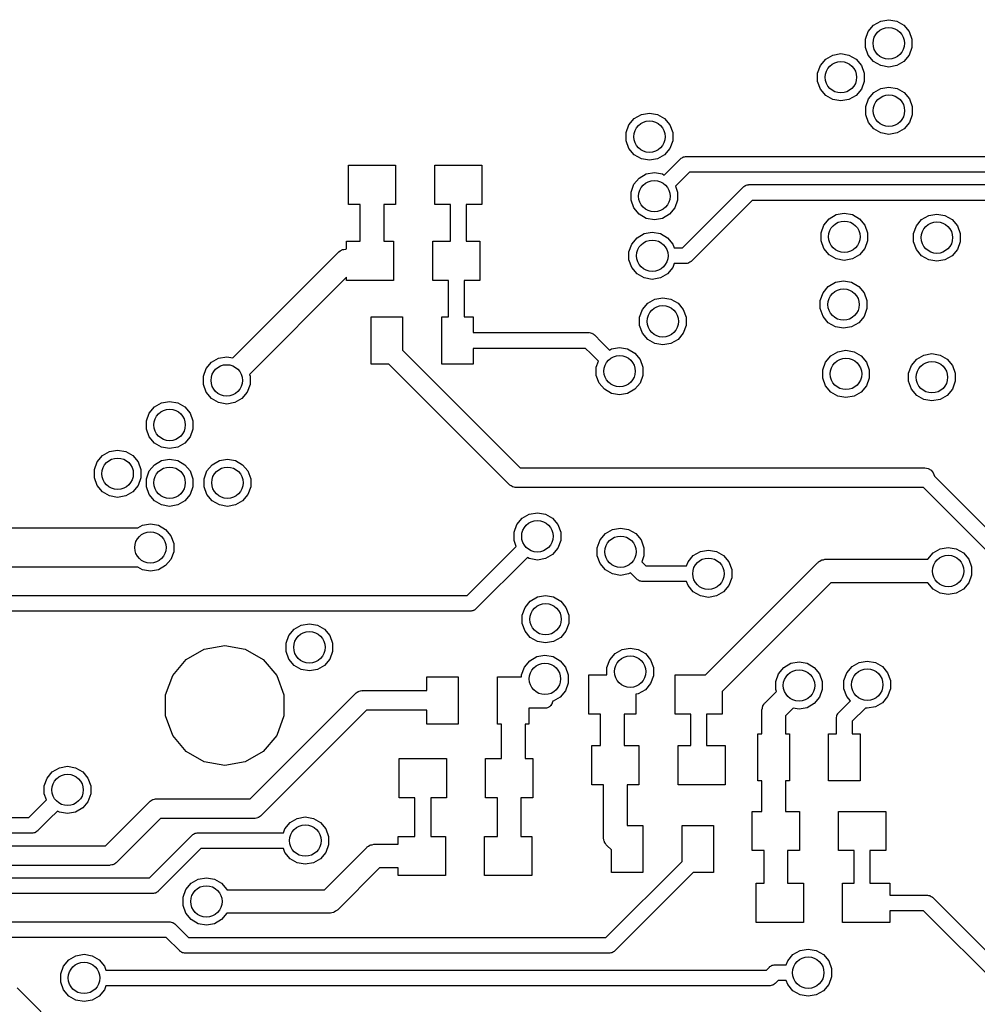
# Model space of a CAD drawing. Extents: x 85.4 to 167.1, y -165.3 to -88.8.
# Tile 8 of 12: x 119.9 to 132.1, y -116.3 to -103.8. Entities that reach past the tile are written whole.
import ezdxf

# ---------------------------------------------------------------- set-up
doc = ezdxf.new("R2010")
doc.units = 0
doc.header["$MEASUREMENT"] = 0
doc.layers.add('BLACK', color=7, linetype='CONTINUOUS')

msp = doc.modelspace()

# ---------------------------------------------------------------- linework, layer by layer
at = {"layer": 'Black'}
for p, q in [((130.79, -103.851), (130.881, -103.798)), ((130.881, -103.798), (130.984, -103.78)), ((130.984, -103.78), (131.087, -103.798)), ((131.087, -103.798), (131.177, -103.851)), ((130.687, -104.029), (130.723, -103.931)), ((130.723, -103.931), (130.79, -103.851)), ((131.177, -103.851), (131.245, -103.931)), ((131.245, -103.931), (131.28, -104.029)), ((130.687, -104.134), (130.687, -104.029)), ((131.28, -104.029), (131.28, -104.134)), ((130.271, -104.23), (130.374, -104.212)), ((130.374, -104.212), (130.477, -104.23)), ((130.723, -104.232), (130.687, -104.134)), ((131.28, -104.134), (131.245, -104.232)), ((130.113, -104.363), (130.181, -104.283)), ((130.181, -104.283), (130.271, -104.23)), ((130.477, -104.23), (130.568, -104.283)), ((130.568, -104.283), (130.635, -104.363)), ((130.79, -104.312), (130.723, -104.232)), ((130.881, -104.364), (130.79, -104.312)), ((131.177, -104.312), (131.087, -104.364)), ((131.245, -104.232), (131.177, -104.312)), ((130.078, -104.461), (130.113, -104.363)), ((130.078, -104.566), (130.078, -104.461)), ((130.635, -104.363), (130.671, -104.461)), ((130.671, -104.461), (130.671, -104.566)), ((130.984, -104.383), (130.881, -104.364)), ((131.087, -104.364), (130.984, -104.383)), ((130.113, -104.664), (130.078, -104.566)), ((130.671, -104.566), (130.635, -104.664)), ((130.181, -104.744), (130.113, -104.664)), ((130.635, -104.664), (130.568, -104.744)), ((130.725, -104.789), (130.793, -104.709)), ((130.793, -104.709), (130.883, -104.656)), ((130.883, -104.656), (130.986, -104.638)), ((130.986, -104.638), (131.089, -104.656)), ((131.089, -104.656), (131.18, -104.709)), ((131.18, -104.709), (131.247, -104.789)), ((130.271, -104.796), (130.181, -104.744)), ((130.374, -104.814), (130.271, -104.796)), ((130.477, -104.796), (130.374, -104.814)), ((130.568, -104.744), (130.477, -104.796)), ((130.69, -104.887), (130.725, -104.789)), ((131.247, -104.789), (131.283, -104.887)), ((130.69, -104.992), (130.69, -104.887)), ((131.283, -104.887), (131.283, -104.992)), ((127.675, -105.12), (127.742, -105.04)), ((127.742, -105.04), (127.833, -104.987)), ((127.833, -104.987), (127.936, -104.969)), ((127.936, -104.969), (128.039, -104.987)), ((128.039, -104.987), (128.129, -105.04)), ((128.129, -105.04), (128.197, -105.12)), ((130.725, -105.09), (130.69, -104.992)), ((130.793, -105.17), (130.725, -105.09)), ((131.247, -105.09), (131.18, -105.17)), ((131.283, -104.992), (131.247, -105.09)), ((127.639, -105.218), (127.675, -105.12)), ((127.639, -105.322), (127.639, -105.218)), ((128.197, -105.12), (128.232, -105.218)), ((128.232, -105.218), (128.232, -105.322)), ((130.883, -105.222), (130.793, -105.17)), ((131.18, -105.17), (131.089, -105.222)), ((127.675, -105.421), (127.639, -105.322)), ((128.232, -105.322), (128.197, -105.421)), ((130.986, -105.241), (130.883, -105.222)), ((131.089, -105.222), (130.986, -105.241)), ((127.742, -105.501), (127.675, -105.421)), ((128.197, -105.421), (128.129, -105.501)), ((127.833, -105.553), (127.742, -105.501)), ((127.936, -105.571), (127.833, -105.553)), ((128.039, -105.553), (127.936, -105.571)), ((128.129, -105.501), (128.039, -105.553)), ((128.227, -105.657), (128.333, -105.551)), ((128.333, -105.551), (128.337, -105.548)), ((128.337, -105.548), (128.34, -105.545)), ((128.34, -105.545), (128.351, -105.538)), ((128.351, -105.538), (128.362, -105.531)), ((128.362, -105.531), (128.366, -105.529)), ((128.366, -105.529), (128.37, -105.527)), ((128.37, -105.527), (128.383, -105.525)), ((128.383, -105.525), (128.395, -105.522)), ((128.395, -105.522), (128.4, -105.522)), ((128.4, -105.522), (128.404, -105.521)), ((128.404, -105.521), (137.099, -105.521)), ((124.101, -106.135), (124.101, -105.635)), ((124.101, -105.635), (124.701, -105.635)), ((124.701, -105.635), (124.701, -106.135)), ((125.201, -106.135), (125.201, -105.635)), ((125.201, -105.635), (125.801, -105.635)), ((125.801, -105.635), (125.801, -106.135)), ((128.125, -105.759), (128.227, -105.657)), ((128.227, -105.657), (128.227, -105.657)), ((127.737, -105.877), (127.804, -105.797)), ((127.804, -105.797), (127.895, -105.745)), ((127.895, -105.745), (127.998, -105.727)), ((127.998, -105.727), (128.101, -105.745)), ((128.101, -105.745), (128.125, -105.759)), ((128.368, -105.798), (128.267, -105.9)), ((128.445, -105.721), (128.368, -105.798)), ((128.368, -105.798), (128.368, -105.798)), ((137.14, -105.721), (128.445, -105.721)), ((127.701, -105.975), (127.737, -105.877)), ((128.267, -105.9), (128.294, -105.975)), ((128.355, -106.687), (129.131, -105.911)), ((129.131, -105.911), (129.135, -105.908)), ((129.135, -105.908), (129.138, -105.905)), ((129.138, -105.905), (129.149, -105.898)), ((129.149, -105.898), (129.16, -105.891)), ((129.16, -105.891), (129.164, -105.89)), ((129.164, -105.89), (129.168, -105.887)), ((129.168, -105.887), (129.18, -105.885)), ((129.18, -105.885), (129.193, -105.882)), ((129.193, -105.882), (129.197, -105.882)), ((129.197, -105.882), (129.202, -105.881)), ((129.202, -105.881), (136.679, -105.881)), ((127.701, -106.08), (127.701, -105.975)), ((127.737, -106.178), (127.701, -106.08)), ((128.294, -106.08), (128.258, -106.178)), ((128.294, -105.975), (128.294, -106.08)), ((129.243, -106.081), (128.467, -106.858)), ((136.637, -106.081), (129.243, -106.081)), ((124.251, -106.135), (124.101, -106.135)), ((124.251, -106.6), (124.251, -106.135)), ((124.701, -106.135), (124.551, -106.135)), ((124.551, -106.135), (124.551, -106.6)), ((125.401, -106.135), (125.201, -106.135)), ((125.401, -106.6), (125.401, -106.135)), ((125.801, -106.135), (125.601, -106.135)), ((125.601, -106.135), (125.601, -106.6)), ((127.804, -106.258), (127.737, -106.178)), ((128.258, -106.178), (128.191, -106.258)), ((127.895, -106.311), (127.804, -106.258)), ((127.998, -106.329), (127.895, -106.311)), ((128.101, -106.311), (127.998, -106.329)), ((128.191, -106.258), (128.101, -106.311)), ((130.157, -106.395), (130.225, -106.315)), ((130.225, -106.315), (130.315, -106.262)), ((130.315, -106.262), (130.418, -106.244)), ((130.418, -106.244), (130.521, -106.262)), ((130.521, -106.262), (130.612, -106.315)), ((130.612, -106.315), (130.679, -106.395)), ((131.336, -106.405), (131.403, -106.325)), ((131.403, -106.325), (131.494, -106.273)), ((131.494, -106.273), (131.597, -106.255)), ((131.597, -106.255), (131.7, -106.273)), ((131.7, -106.273), (131.79, -106.325)), ((131.79, -106.325), (131.858, -106.405)), ((130.122, -106.493), (130.157, -106.395)), ((130.679, -106.395), (130.715, -106.493)), ((131.3, -106.503), (131.336, -106.405)), ((131.858, -106.405), (131.893, -106.503)), ((127.711, -106.637), (127.778, -106.557)), ((127.778, -106.557), (127.869, -106.504)), ((127.869, -106.504), (127.972, -106.486)), ((127.972, -106.486), (128.075, -106.504)), ((128.075, -106.504), (128.165, -106.557)), ((128.165, -106.557), (128.232, -106.637)), ((130.122, -106.598), (130.122, -106.493)), ((130.157, -106.696), (130.122, -106.598)), ((130.715, -106.598), (130.679, -106.696)), ((130.715, -106.493), (130.715, -106.598)), ((131.3, -106.608), (131.3, -106.503)), ((131.893, -106.503), (131.893, -106.608)), ((123.996, -106.725), (124.012, -106.714)), ((124.012, -106.714), (124.018, -106.712)), ((124.018, -106.712), (124.024, -106.709)), ((124.024, -106.709), (124.043, -106.706)), ((124.043, -106.706), (124.062, -106.701)), ((124.062, -106.701), (124.069, -106.701)), ((124.069, -106.701), (124.075, -106.7)), ((124.075, -106.7), (124.076, -106.7)), ((124.076, -106.7), (124.076, -106.6)), ((124.076, -106.6), (124.251, -106.6)), ((124.551, -106.6), (124.676, -106.6)), ((124.676, -106.6), (124.676, -107.1)), ((125.176, -107.1), (125.176, -106.6)), ((125.176, -106.6), (125.401, -106.6)), ((125.601, -106.6), (125.776, -106.6)), ((125.776, -106.6), (125.776, -107.1)), ((127.675, -106.735), (127.711, -106.637)), ((128.232, -106.637), (128.251, -106.687)), ((128.251, -106.687), (128.355, -106.687)), ((130.225, -106.776), (130.157, -106.696)), ((130.679, -106.696), (130.612, -106.776)), ((131.336, -106.706), (131.3, -106.608)), ((131.403, -106.786), (131.336, -106.706)), ((131.858, -106.706), (131.79, -106.786)), ((131.893, -106.608), (131.858, -106.706)), ((122.627, -108.086), (123.969, -106.744)), ((123.969, -106.744), (123.974, -106.74)), ((123.974, -106.74), (123.979, -106.735)), ((123.979, -106.735), (123.996, -106.725)), ((127.675, -106.84), (127.675, -106.735)), ((127.711, -106.938), (127.675, -106.84)), ((130.315, -106.828), (130.225, -106.776)), ((130.418, -106.846), (130.315, -106.828)), ((130.521, -106.828), (130.418, -106.846)), ((130.612, -106.776), (130.521, -106.828)), ((131.494, -106.839), (131.403, -106.786)), ((131.597, -106.857), (131.494, -106.839)), ((131.7, -106.839), (131.597, -106.857)), ((131.79, -106.786), (131.7, -106.839)), ((127.778, -107.018), (127.711, -106.938)), ((128.232, -106.938), (128.165, -107.018)), ((128.251, -106.887), (128.232, -106.938)), ((128.396, -106.887), (128.251, -106.887)), ((128.4, -106.887), (128.396, -106.887)), ((128.405, -106.887), (128.4, -106.887)), ((128.417, -106.884), (128.405, -106.887)), ((128.43, -106.881), (128.417, -106.884)), ((128.434, -106.879), (128.43, -106.881)), ((128.438, -106.878), (128.434, -106.879)), ((128.449, -106.87), (128.438, -106.878)), ((128.46, -106.864), (128.449, -106.87)), ((128.463, -106.861), (128.46, -106.864)), ((128.467, -106.858), (128.463, -106.861)), ((124.076, -107.061), (122.839, -108.298)), ((124.076, -107.1), (124.076, -107.061)), ((124.676, -107.1), (124.076, -107.1)), ((125.376, -107.1), (125.176, -107.1)), ((125.376, -107.566), (125.376, -107.1)), ((125.776, -107.1), (125.576, -107.1)), ((125.576, -107.1), (125.576, -107.566)), ((127.869, -107.07), (127.778, -107.018)), ((127.972, -107.088), (127.869, -107.07)), ((128.075, -107.07), (127.972, -107.088)), ((128.165, -107.018), (128.075, -107.07)), ((130.147, -107.258), (130.214, -107.177)), ((130.214, -107.177), (130.305, -107.125)), ((130.305, -107.125), (130.408, -107.107)), ((130.408, -107.107), (130.511, -107.125)), ((130.511, -107.125), (130.601, -107.177)), ((130.601, -107.177), (130.669, -107.258)), ((127.913, -107.391), (128.003, -107.339)), ((128.003, -107.339), (128.106, -107.321)), ((128.106, -107.321), (128.209, -107.339)), ((128.209, -107.339), (128.3, -107.391)), ((130.111, -107.356), (130.147, -107.258)), ((130.669, -107.258), (130.704, -107.356)), ((127.81, -107.569), (127.845, -107.471)), ((127.845, -107.471), (127.913, -107.391)), ((128.3, -107.391), (128.367, -107.471)), ((128.367, -107.471), (128.403, -107.569)), ((130.111, -107.46), (130.111, -107.356)), ((130.147, -107.559), (130.111, -107.46)), ((130.704, -107.46), (130.669, -107.559)), ((130.704, -107.356), (130.704, -107.46)), ((124.39, -108.166), (124.39, -107.566)), ((124.39, -107.566), (124.79, -107.566)), ((124.79, -107.566), (124.79, -107.989)), ((125.29, -108.166), (125.29, -107.566)), ((125.29, -107.566), (125.376, -107.566)), ((125.576, -107.566), (125.69, -107.566)), ((125.69, -107.566), (125.69, -107.766)), ((127.81, -107.674), (127.81, -107.569)), ((128.403, -107.569), (128.403, -107.674)), ((130.214, -107.639), (130.147, -107.559)), ((130.669, -107.559), (130.601, -107.639)), ((127.845, -107.772), (127.81, -107.674)), ((128.403, -107.674), (128.367, -107.772)), ((130.305, -107.691), (130.214, -107.639)), ((130.408, -107.709), (130.305, -107.691)), ((130.511, -107.691), (130.408, -107.709)), ((130.601, -107.639), (130.511, -107.691)), ((125.69, -107.766), (127.164, -107.766)), ((127.164, -107.766), (127.168, -107.767)), ((127.168, -107.767), (127.172, -107.766)), ((127.172, -107.766), (127.185, -107.77)), ((127.185, -107.77), (127.198, -107.772)), ((127.198, -107.772), (127.202, -107.774)), ((127.202, -107.774), (127.206, -107.775)), ((127.206, -107.775), (127.217, -107.783)), ((127.217, -107.783), (127.228, -107.789)), ((127.228, -107.789), (127.231, -107.793)), ((127.231, -107.793), (127.234, -107.795)), ((127.234, -107.795), (127.326, -107.887)), ((127.913, -107.852), (127.845, -107.772)), ((128.003, -107.905), (127.913, -107.852)), ((128.3, -107.852), (128.209, -107.905)), ((128.367, -107.772), (128.3, -107.852)), ((127.122, -107.966), (125.69, -107.966)), ((125.69, -107.966), (125.69, -108.166)), ((127.184, -108.028), (127.122, -107.966)), ((127.326, -107.887), (127.427, -107.988)), ((127.427, -107.988), (127.452, -107.974)), ((127.452, -107.974), (127.555, -107.956)), ((127.555, -107.956), (127.658, -107.974)), ((127.658, -107.974), (127.748, -108.027)), ((128.106, -107.923), (128.003, -107.905)), ((128.209, -107.905), (128.106, -107.923)), ((122.358, -108.143), (122.448, -108.091)), ((122.448, -108.091), (122.551, -108.073)), ((122.551, -108.073), (122.627, -108.086)), ((124.79, -107.989), (126.29, -109.489)), ((127.286, -108.13), (127.184, -108.028)), ((127.748, -108.027), (127.816, -108.107)), ((130.179, -108.142), (130.246, -108.061)), ((130.246, -108.061), (130.336, -108.009)), ((130.336, -108.009), (130.439, -107.991)), ((130.439, -107.991), (130.542, -108.009)), ((130.542, -108.009), (130.633, -108.061)), ((130.633, -108.061), (130.7, -108.142)), ((131.273, -108.184), (131.34, -108.103)), ((131.34, -108.103), (131.431, -108.051)), ((131.431, -108.051), (131.534, -108.033)), ((131.534, -108.033), (131.637, -108.051)), ((131.637, -108.051), (131.727, -108.103)), ((131.727, -108.103), (131.795, -108.184)), ((122.255, -108.322), (122.29, -108.224)), ((122.29, -108.224), (122.358, -108.143)), ((124.614, -108.166), (124.39, -108.166)), ((126.149, -109.702), (124.614, -108.166)), ((125.69, -108.166), (125.29, -108.166)), ((127.258, -108.205), (127.286, -108.13)), ((127.258, -108.31), (127.258, -108.205)), ((127.816, -108.107), (127.851, -108.205)), ((127.851, -108.205), (127.851, -108.31)), ((130.143, -108.24), (130.179, -108.142)), ((130.7, -108.142), (130.736, -108.24)), ((131.237, -108.282), (131.273, -108.184)), ((131.795, -108.184), (131.83, -108.282)), ((122.255, -108.426), (122.255, -108.322)), ((122.839, -108.298), (122.848, -108.322)), ((122.848, -108.322), (122.848, -108.426)), ((127.294, -108.408), (127.258, -108.31)), ((127.851, -108.31), (127.816, -108.408)), ((130.143, -108.344), (130.143, -108.24)), ((130.179, -108.443), (130.143, -108.344)), ((130.736, -108.344), (130.7, -108.443)), ((130.736, -108.24), (130.736, -108.344)), ((131.237, -108.386), (131.237, -108.282)), ((131.83, -108.282), (131.83, -108.386)), ((122.29, -108.525), (122.255, -108.426)), ((122.848, -108.426), (122.812, -108.525)), ((127.361, -108.488), (127.294, -108.408)), ((127.816, -108.408), (127.748, -108.488)), ((130.246, -108.523), (130.179, -108.443)), ((130.7, -108.443), (130.633, -108.523)), ((131.273, -108.485), (131.237, -108.386)), ((131.83, -108.386), (131.795, -108.485)), ((122.358, -108.605), (122.29, -108.525)), ((122.448, -108.657), (122.358, -108.605)), ((122.745, -108.605), (122.654, -108.657)), ((122.812, -108.525), (122.745, -108.605)), ((127.452, -108.54), (127.361, -108.488)), ((127.555, -108.558), (127.452, -108.54)), ((127.658, -108.54), (127.555, -108.558)), ((127.748, -108.488), (127.658, -108.54)), ((130.336, -108.575), (130.246, -108.523)), ((130.439, -108.593), (130.336, -108.575)), ((130.542, -108.575), (130.439, -108.593)), ((130.633, -108.523), (130.542, -108.575)), ((131.34, -108.565), (131.273, -108.485)), ((131.431, -108.617), (131.34, -108.565)), ((131.727, -108.565), (131.637, -108.617)), ((131.795, -108.485), (131.727, -108.565)), ((121.562, -108.791), (121.63, -108.711)), ((121.63, -108.711), (121.72, -108.659)), ((121.72, -108.659), (121.823, -108.641)), ((121.823, -108.641), (121.926, -108.659)), ((121.926, -108.659), (122.017, -108.711)), ((122.017, -108.711), (122.084, -108.791)), ((122.551, -108.675), (122.448, -108.657)), ((122.654, -108.657), (122.551, -108.675)), ((131.534, -108.635), (131.431, -108.617)), ((131.637, -108.617), (131.534, -108.635)), ((121.527, -108.889), (121.562, -108.791)), ((122.084, -108.791), (122.12, -108.889)), ((121.527, -108.994), (121.527, -108.889)), ((122.12, -108.889), (122.12, -108.994)), ((121.562, -109.092), (121.527, -108.994)), ((121.63, -109.172), (121.562, -109.092)), ((122.084, -109.092), (122.017, -109.172)), ((122.12, -108.994), (122.084, -109.092)), ((121.72, -109.225), (121.63, -109.172)), ((121.823, -109.243), (121.72, -109.225)), ((121.926, -109.225), (121.823, -109.243)), ((122.017, -109.172), (121.926, -109.225)), ((120.901, -109.412), (120.968, -109.332)), ((120.968, -109.332), (121.058, -109.28)), ((121.058, -109.28), (121.161, -109.262)), ((121.161, -109.262), (121.264, -109.28)), ((121.264, -109.28), (121.355, -109.332)), ((121.355, -109.332), (121.422, -109.412)), ((120.865, -109.511), (120.901, -109.412)), ((121.422, -109.412), (121.458, -109.511)), ((121.562, -109.528), (121.63, -109.448)), ((121.63, -109.448), (121.72, -109.395)), ((121.72, -109.395), (121.823, -109.377)), ((121.823, -109.377), (121.926, -109.395)), ((121.926, -109.395), (122.017, -109.448)), ((122.017, -109.448), (122.084, -109.528)), ((122.299, -109.528), (122.366, -109.448)), ((122.366, -109.448), (122.457, -109.395)), ((122.457, -109.395), (122.56, -109.377)), ((122.56, -109.377), (122.663, -109.395)), ((122.663, -109.395), (122.753, -109.448)), ((122.753, -109.448), (122.821, -109.528)), ((120.865, -109.615), (120.865, -109.511)), ((121.458, -109.511), (121.458, -109.615)), ((121.527, -109.626), (121.562, -109.528)), ((122.084, -109.528), (122.12, -109.626)), ((122.263, -109.626), (122.299, -109.528)), ((122.821, -109.528), (122.856, -109.626)), ((126.29, -109.489), (131.442, -109.489)), ((131.442, -109.489), (131.485, -109.496)), ((131.485, -109.496), (131.523, -109.518)), ((131.523, -109.518), (131.551, -109.551)), ((131.551, -109.551), (131.566, -109.592)), ((131.566, -109.592), (131.566, -109.595)), ((131.566, -109.595), (133.138, -111.168)), ((120.901, -109.714), (120.865, -109.615)), ((120.968, -109.794), (120.901, -109.714)), ((121.422, -109.714), (121.355, -109.794)), ((121.458, -109.615), (121.422, -109.714)), ((121.527, -109.731), (121.527, -109.626)), ((121.562, -109.829), (121.527, -109.731)), ((122.12, -109.731), (122.084, -109.829)), ((122.12, -109.626), (122.12, -109.731)), ((122.263, -109.731), (122.263, -109.626)), ((122.299, -109.829), (122.263, -109.731)), ((122.856, -109.731), (122.821, -109.829)), ((122.856, -109.626), (122.856, -109.731)), ((126.154, -109.705), (126.149, -109.702)), ((126.157, -109.709), (126.154, -109.705)), ((126.172, -109.718), (126.157, -109.709)), ((126.185, -109.727), (126.172, -109.718)), ((126.19, -109.728), (126.185, -109.727)), ((126.195, -109.731), (126.19, -109.728)), ((126.211, -109.734), (126.195, -109.731)), ((121.058, -109.846), (120.968, -109.794)), ((121.161, -109.864), (121.058, -109.846)), ((121.264, -109.846), (121.161, -109.864)), ((121.355, -109.794), (121.264, -109.846)), ((121.63, -109.909), (121.562, -109.829)), ((122.084, -109.829), (122.017, -109.909)), ((122.366, -109.909), (122.299, -109.829)), ((122.821, -109.829), (122.753, -109.909)), ((126.227, -109.738), (126.211, -109.734)), ((126.232, -109.738), (126.227, -109.738)), ((126.238, -109.739), (126.232, -109.738)), ((131.426, -109.739), (126.238, -109.739)), ((133.026, -111.338), (131.426, -109.739)), ((121.72, -109.961), (121.63, -109.909)), ((121.823, -109.979), (121.72, -109.961)), ((121.926, -109.961), (121.823, -109.979)), ((122.017, -109.909), (121.926, -109.961)), ((122.457, -109.961), (122.366, -109.909)), ((122.56, -109.979), (122.457, -109.961)), ((122.663, -109.961), (122.56, -109.979)), ((122.753, -109.909), (122.663, -109.961)), ((126.315, -110.13), (126.405, -110.077)), ((126.405, -110.077), (126.508, -110.059)), ((126.508, -110.059), (126.611, -110.077)), ((126.611, -110.077), (126.702, -110.13)), ((121.419, -110.253), (121.476, -110.22)), ((121.476, -110.22), (121.579, -110.202)), ((121.579, -110.202), (121.682, -110.22)), ((121.682, -110.22), (121.773, -110.273)), ((126.212, -110.308), (126.248, -110.21)), ((126.248, -110.21), (126.315, -110.13)), ((126.702, -110.13), (126.769, -110.21)), ((126.769, -110.21), (126.805, -110.308)), ((110.412, -110.253), (121.155, -110.253)), ((121.155, -110.253), (121.419, -110.253)), ((121.773, -110.273), (121.84, -110.353)), ((121.84, -110.353), (121.876, -110.451)), ((126.212, -110.413), (126.212, -110.308)), ((126.805, -110.308), (126.805, -110.413)), ((127.307, -110.407), (127.374, -110.326)), ((127.374, -110.326), (127.464, -110.274)), ((127.464, -110.274), (127.567, -110.256)), ((127.567, -110.256), (127.67, -110.274)), ((127.67, -110.274), (127.761, -110.326)), ((127.761, -110.326), (127.828, -110.407)), ((121.876, -110.451), (121.876, -110.556)), ((126.239, -110.488), (126.212, -110.413)), ((126.805, -110.413), (126.769, -110.511)), ((127.271, -110.505), (127.307, -110.407)), ((127.828, -110.407), (127.864, -110.505)), ((121.876, -110.556), (121.84, -110.654)), ((125.614, -111.113), (126.239, -110.488)), ((126.702, -110.591), (126.611, -110.643)), ((126.769, -110.511), (126.702, -110.591)), ((127.271, -110.609), (127.271, -110.505)), ((127.307, -110.708), (127.271, -110.609)), ((127.864, -110.609), (127.837, -110.685)), ((127.864, -110.505), (127.864, -110.609)), ((128.427, -110.686), (128.494, -110.606)), ((128.494, -110.606), (128.584, -110.554)), ((128.584, -110.554), (128.687, -110.535)), ((128.687, -110.535), (128.79, -110.554)), ((128.79, -110.554), (128.881, -110.606)), ((128.881, -110.606), (128.948, -110.686)), ((131.481, -110.652), (131.548, -110.571)), ((131.548, -110.571), (131.638, -110.519)), ((131.638, -110.519), (131.741, -110.501)), ((131.741, -110.501), (131.844, -110.519)), ((131.844, -110.519), (131.935, -110.571)), ((131.935, -110.571), (132.002, -110.652)), ((121.773, -110.734), (121.682, -110.786)), ((121.84, -110.654), (121.773, -110.734)), ((126.381, -110.629), (125.726, -111.285)), ((126.405, -110.643), (126.381, -110.629)), ((126.508, -110.662), (126.405, -110.643)), ((126.611, -110.643), (126.508, -110.662)), ((127.374, -110.788), (127.307, -110.708)), ((127.837, -110.685), (127.888, -110.737)), ((127.888, -110.737), (128.408, -110.737)), ((128.408, -110.737), (128.427, -110.686)), ((128.65, -112.125), (130.078, -110.696)), ((128.948, -110.686), (128.984, -110.784)), ((130.078, -110.696), (130.084, -110.692)), ((130.084, -110.692), (130.088, -110.687)), ((130.088, -110.687), (130.105, -110.677)), ((130.105, -110.677), (130.121, -110.666)), ((130.121, -110.666), (130.128, -110.664)), ((130.128, -110.664), (130.133, -110.661)), ((130.133, -110.661), (130.153, -110.658)), ((130.153, -110.658), (130.171, -110.653)), ((130.171, -110.653), (130.178, -110.653)), ((130.178, -110.653), (130.185, -110.652)), ((130.185, -110.652), (131.317, -110.652)), ((131.317, -110.652), (131.48, -110.652)), ((131.48, -110.652), (131.481, -110.652)), ((132.002, -110.652), (132.038, -110.75)), ((121.155, -110.753), (110.516, -110.753)), ((121.419, -110.753), (121.155, -110.753)), ((121.476, -110.786), (121.419, -110.753)), ((121.579, -110.804), (121.476, -110.786)), ((121.682, -110.786), (121.579, -110.804)), ((127.464, -110.84), (127.374, -110.788)), ((127.567, -110.858), (127.464, -110.84)), ((127.67, -110.84), (127.567, -110.858)), ((127.695, -110.826), (127.67, -110.84)), ((127.776, -110.907), (127.695, -110.826)), ((128.984, -110.784), (128.984, -110.889)), ((132.038, -110.854), (132.002, -110.953)), ((132.038, -110.75), (132.038, -110.854)), ((127.78, -110.91), (127.776, -110.907)), ((127.783, -110.913), (127.78, -110.91)), ((127.794, -110.92), (127.783, -110.913)), ((127.805, -110.927), (127.794, -110.92)), ((127.809, -110.928), (127.805, -110.927)), ((127.813, -110.931), (127.809, -110.928)), ((127.826, -110.933), (127.813, -110.931)), ((127.838, -110.936), (127.826, -110.933)), ((127.843, -110.936), (127.838, -110.936)), ((127.847, -110.937), (127.843, -110.936)), ((128.408, -110.937), (127.847, -110.937)), ((128.427, -110.987), (128.408, -110.937)), ((128.494, -111.067), (128.427, -110.987)), ((130.247, -110.952), (128.862, -112.337)), ((128.948, -110.987), (128.881, -111.067)), ((128.984, -110.889), (128.948, -110.987)), ((131.317, -110.952), (130.247, -110.952)), ((131.48, -110.952), (131.317, -110.952)), ((131.481, -110.953), (131.48, -110.952)), ((131.548, -111.033), (131.481, -110.953)), ((132.002, -110.953), (131.935, -111.033)), ((113.465, -111.113), (125.614, -111.113)), ((128.584, -111.12), (128.494, -111.067)), ((128.881, -111.067), (128.79, -111.12)), ((131.638, -111.085), (131.548, -111.033)), ((131.741, -111.103), (131.638, -111.085)), ((131.844, -111.085), (131.741, -111.103)), ((131.935, -111.033), (131.844, -111.085)), ((126.351, -111.266), (126.418, -111.186)), ((126.418, -111.186), (126.509, -111.133)), ((126.509, -111.133), (126.612, -111.115)), ((126.612, -111.115), (126.715, -111.133)), ((126.715, -111.133), (126.805, -111.186)), ((126.805, -111.186), (126.872, -111.266)), ((128.687, -111.138), (128.584, -111.12)), ((128.79, -111.12), (128.687, -111.138)), ((125.646, -111.313), (113.465, -111.313)), ((125.648, -111.313), (125.646, -111.313)), ((125.646, -111.313), (125.646, -111.313)), ((125.654, -111.313), (125.648, -111.313)), ((125.657, -111.313), (125.654, -111.313)), ((125.664, -111.313), (125.657, -111.313)), ((125.672, -111.311), (125.664, -111.313)), ((125.681, -111.31), (125.672, -111.311)), ((125.687, -111.308), (125.681, -111.31)), ((125.689, -111.307), (125.687, -111.308)), ((125.69, -111.306), (125.689, -111.307)), ((125.697, -111.304), (125.69, -111.306)), ((125.704, -111.299), (125.697, -111.304)), ((125.712, -111.296), (125.704, -111.299)), ((125.717, -111.291), (125.712, -111.296)), ((125.719, -111.29), (125.717, -111.291)), ((125.72, -111.289), (125.719, -111.29)), ((125.726, -111.285), (125.72, -111.289)), ((126.315, -111.364), (126.351, -111.266)), ((126.315, -111.469), (126.315, -111.364)), ((126.872, -111.266), (126.908, -111.364)), ((126.908, -111.364), (126.908, -111.469)), ((123.501, -111.491), (123.604, -111.473)), ((123.604, -111.473), (123.707, -111.491)), ((126.351, -111.567), (126.315, -111.469)), ((126.908, -111.469), (126.872, -111.567)), ((123.343, -111.623), (123.41, -111.543)), ((123.41, -111.543), (123.501, -111.491)), ((123.707, -111.491), (123.797, -111.543)), ((123.797, -111.543), (123.865, -111.623)), ((126.418, -111.647), (126.351, -111.567)), ((126.872, -111.567), (126.805, -111.647)), ((123.307, -111.722), (123.343, -111.623)), ((123.307, -111.826), (123.307, -111.722)), ((123.865, -111.623), (123.9, -111.722)), ((123.9, -111.722), (123.9, -111.826)), ((126.509, -111.699), (126.418, -111.647)), ((126.612, -111.717), (126.509, -111.699)), ((126.715, -111.699), (126.612, -111.717)), ((126.805, -111.647), (126.715, -111.699)), ((122.034, -111.928), (122.264, -111.796)), ((122.264, -111.796), (122.526, -111.749)), ((122.526, -111.749), (122.787, -111.796)), ((122.787, -111.796), (123.017, -111.928)), ((123.343, -111.924), (123.307, -111.826)), ((123.9, -111.826), (123.865, -111.924)), ((127.429, -111.933), (127.497, -111.853)), ((127.497, -111.853), (127.587, -111.801)), ((127.587, -111.801), (127.69, -111.783)), ((127.69, -111.783), (127.793, -111.801)), ((127.793, -111.801), (127.884, -111.853)), ((127.884, -111.853), (127.951, -111.933)), ((121.863, -112.132), (122.034, -111.928)), ((123.017, -111.928), (123.188, -112.132)), ((123.41, -112.005), (123.343, -111.924)), ((123.865, -111.924), (123.797, -112.005)), ((126.343, -112.026), (126.41, -111.946)), ((126.41, -111.946), (126.501, -111.893)), ((126.501, -111.893), (126.604, -111.875)), ((126.604, -111.875), (126.707, -111.893)), ((126.707, -111.893), (126.798, -111.946)), ((126.798, -111.946), (126.865, -112.026)), ((127.394, -112.032), (127.429, -111.933)), ((127.951, -111.933), (127.987, -112.032)), ((129.647, -112.03), (129.738, -111.977)), ((129.738, -111.977), (129.841, -111.959)), ((129.841, -111.959), (129.944, -111.977)), ((129.944, -111.977), (130.034, -112.03)), ((130.516, -112.019), (130.607, -111.967)), ((130.607, -111.967), (130.71, -111.949)), ((130.71, -111.949), (130.813, -111.967)), ((130.813, -111.967), (130.903, -112.019)), ((123.501, -112.057), (123.41, -112.005)), ((123.604, -112.075), (123.501, -112.057)), ((123.707, -112.057), (123.604, -112.075)), ((123.797, -112.005), (123.707, -112.057)), ((126.307, -112.124), (126.343, -112.026)), ((126.865, -112.026), (126.901, -112.124)), ((127.394, -112.125), (127.394, -112.032)), ((127.987, -112.032), (127.987, -112.136)), ((129.544, -112.208), (129.58, -112.11)), ((129.58, -112.11), (129.647, -112.03)), ((130.034, -112.03), (130.102, -112.11)), ((130.102, -112.11), (130.137, -112.208)), ((130.413, -112.198), (130.449, -112.1)), ((130.449, -112.1), (130.516, -112.019)), ((130.903, -112.019), (130.97, -112.1)), ((130.97, -112.1), (131.006, -112.198)), ((121.772, -112.381), (121.863, -112.132)), ((123.188, -112.132), (123.279, -112.381)), ((125.101, -112.326), (125.101, -112.151)), ((125.101, -112.151), (125.501, -112.151)), ((125.501, -112.151), (125.501, -112.751)), ((126.001, -112.751), (126.001, -112.151)), ((126.001, -112.151), (126.307, -112.151)), ((126.307, -112.151), (126.307, -112.124)), ((126.901, -112.229), (126.865, -112.327)), ((126.901, -112.124), (126.901, -112.229)), ((127.162, -112.625), (127.162, -112.125)), ((127.162, -112.125), (127.394, -112.125)), ((127.951, -112.234), (127.884, -112.315)), ((127.987, -112.136), (127.951, -112.234)), ((128.262, -112.625), (128.262, -112.125)), ((128.262, -112.125), (128.65, -112.125)), ((129.544, -112.313), (129.544, -112.208)), ((130.137, -112.208), (130.137, -112.313)), ((130.413, -112.302), (130.413, -112.198)), ((131.006, -112.198), (131.006, -112.302)), ((122.85, -113.704), (124.191, -112.362)), ((124.191, -112.362), (124.196, -112.359)), ((124.196, -112.359), (124.199, -112.355)), ((124.199, -112.355), (124.214, -112.347)), ((124.214, -112.347), (124.227, -112.337)), ((124.227, -112.337), (124.232, -112.336)), ((124.232, -112.336), (124.237, -112.333)), ((124.237, -112.333), (124.253, -112.33)), ((124.253, -112.33), (124.269, -112.326)), ((124.269, -112.326), (124.274, -112.327)), ((124.274, -112.327), (124.28, -112.326)), ((124.28, -112.326), (125.101, -112.326)), ((126.865, -112.327), (126.798, -112.407)), ((127.793, -112.367), (127.762, -112.372)), ((127.884, -112.315), (127.793, -112.367)), ((128.862, -112.337), (128.862, -112.625)), ((129.412, -112.477), (129.553, -112.336)), ((129.553, -112.336), (129.544, -112.313)), ((130.137, -112.313), (130.102, -112.411)), ((130.449, -112.401), (130.413, -112.302)), ((131.006, -112.302), (130.97, -112.401)), ((121.772, -112.647), (121.772, -112.381)), ((123.279, -112.381), (123.279, -112.647)), ((126.695, -112.49), (126.689, -112.499)), ((126.696, -112.486), (126.695, -112.49)), ((126.698, -112.482), (126.696, -112.486)), ((126.7, -112.47), (126.698, -112.482)), ((126.703, -112.46), (126.7, -112.47)), ((126.707, -112.459), (126.703, -112.46)), ((126.798, -112.407), (126.707, -112.459)), ((127.762, -112.372), (127.762, -112.625)), ((129.393, -112.504), (129.403, -112.487)), ((129.403, -112.487), (129.408, -112.483)), ((129.408, -112.483), (129.412, -112.477)), ((130.034, -112.491), (129.944, -112.543)), ((130.102, -112.411), (130.034, -112.491)), ((130.347, -112.604), (130.495, -112.456)), ((130.495, -112.456), (130.449, -112.401)), ((130.903, -112.481), (130.813, -112.533)), ((130.97, -112.401), (130.903, -112.481)), ((124.331, -112.576), (122.99, -113.917)), ((125.101, -112.576), (124.331, -112.576)), ((125.101, -112.751), (125.101, -112.576)), ((126.601, -112.551), (126.401, -112.551)), ((126.401, -112.551), (126.401, -112.751)), ((126.606, -112.55), (126.601, -112.551)), ((126.61, -112.55), (126.606, -112.55)), ((126.623, -112.547), (126.61, -112.55)), ((126.636, -112.545), (126.623, -112.547)), ((126.639, -112.543), (126.636, -112.545)), ((126.644, -112.541), (126.639, -112.543)), ((126.652, -112.536), (126.644, -112.541)), ((126.654, -112.535), (126.652, -112.536)), ((126.657, -112.533), (126.654, -112.535)), ((126.666, -112.527), (126.657, -112.533)), ((126.669, -112.524), (126.666, -112.527)), ((126.672, -112.521), (126.669, -112.524)), ((126.675, -112.519), (126.672, -112.521)), ((126.677, -112.515), (126.675, -112.519)), ((126.681, -112.513), (126.677, -112.515)), ((126.686, -112.503), (126.681, -112.513)), ((126.688, -112.501), (126.686, -112.503)), ((126.689, -112.499), (126.688, -112.501)), ((129.368, -112.57), (129.374, -112.551)), ((129.369, -112.577), (129.368, -112.57)), ((129.368, -112.583), (129.369, -112.577)), ((129.368, -112.875), (129.368, -112.583)), ((129.374, -112.551), (129.377, -112.532)), ((129.377, -112.532), (129.38, -112.526)), ((129.38, -112.526), (129.382, -112.52)), ((129.382, -112.52), (129.393, -112.504)), ((129.765, -112.548), (129.668, -112.645)), ((129.841, -112.561), (129.765, -112.548)), ((129.944, -112.543), (129.841, -112.561)), ((130.335, -112.622), (130.341, -112.61)), ((130.341, -112.61), (130.345, -112.608)), ((130.345, -112.608), (130.347, -112.604)), ((130.687, -112.547), (130.518, -112.716)), ((130.71, -112.551), (130.687, -112.547)), ((130.813, -112.533), (130.71, -112.551)), ((121.863, -112.897), (121.772, -112.647)), ((123.279, -112.647), (123.188, -112.897)), ((127.312, -112.625), (127.162, -112.625)), ((127.312, -113.026), (127.312, -112.625)), ((127.762, -112.625), (127.612, -112.625)), ((127.612, -112.625), (127.612, -113.026)), ((128.462, -112.625), (128.262, -112.625)), ((128.462, -113.026), (128.462, -112.625)), ((128.862, -112.625), (128.662, -112.625)), ((128.662, -112.625), (128.662, -113.026)), ((129.668, -112.645), (129.668, -112.875)), ((130.318, -112.666), (130.322, -112.653)), ((130.319, -112.67), (130.318, -112.666)), ((130.318, -112.675), (130.319, -112.67)), ((130.318, -112.875), (130.318, -112.675)), ((130.322, -112.653), (130.324, -112.64)), ((130.324, -112.64), (130.326, -112.637)), ((130.326, -112.637), (130.327, -112.632)), ((130.327, -112.632), (130.335, -112.622)), ((130.518, -112.716), (130.518, -112.875)), ((125.501, -112.751), (125.101, -112.751)), ((126.051, -112.751), (126.001, -112.751)), ((126.051, -113.191), (126.051, -112.751)), ((126.401, -112.751), (126.351, -112.751)), ((126.351, -112.751), (126.351, -113.191)), ((122.034, -113.1), (121.863, -112.897)), ((123.188, -112.897), (123.017, -113.1)), ((129.318, -113.475), (129.318, -112.875)), ((129.318, -112.875), (129.368, -112.875)), ((129.668, -112.875), (129.718, -112.875)), ((129.718, -112.875), (129.718, -113.475)), ((130.218, -113.475), (130.218, -112.875)), ((130.218, -112.875), (130.318, -112.875)), ((130.518, -112.875), (130.618, -112.875)), ((130.618, -112.875), (130.618, -113.475)), ((122.264, -113.233), (122.034, -113.1)), ((123.017, -113.1), (122.787, -113.233)), ((127.2, -113.526), (127.2, -113.026)), ((127.2, -113.026), (127.312, -113.026)), ((127.612, -113.026), (127.8, -113.026)), ((127.8, -113.026), (127.8, -113.526)), ((128.3, -113.526), (128.3, -113.026)), ((128.3, -113.026), (128.462, -113.026)), ((128.662, -113.026), (128.9, -113.026)), ((128.9, -113.026), (128.9, -113.526)), ((122.526, -113.279), (122.264, -113.233)), ((122.787, -113.233), (122.526, -113.279)), ((124.749, -113.691), (124.749, -113.191)), ((124.749, -113.191), (125.349, -113.191)), ((125.349, -113.191), (125.349, -113.691)), ((125.849, -113.691), (125.849, -113.191)), ((125.849, -113.191), (126.051, -113.191)), ((126.351, -113.191), (126.449, -113.191)), ((126.449, -113.191), (126.449, -113.691)), ((120.262, -113.439), (120.329, -113.359)), ((120.329, -113.359), (120.42, -113.307)), ((120.42, -113.307), (120.523, -113.289)), ((120.523, -113.289), (120.626, -113.307)), ((120.626, -113.307), (120.716, -113.359)), ((120.716, -113.359), (120.783, -113.439)), ((120.226, -113.537), (120.262, -113.439)), ((120.783, -113.439), (120.819, -113.537)), ((129.368, -113.475), (129.318, -113.475)), ((129.368, -113.864), (129.368, -113.475)), ((129.718, -113.475), (129.668, -113.475)), ((129.668, -113.475), (129.668, -113.864)), ((130.618, -113.475), (130.218, -113.475)), ((120.226, -113.642), (120.226, -113.537)), ((120.819, -113.537), (120.819, -113.642)), ((127.35, -113.526), (127.2, -113.526)), ((127.35, -114.192), (127.35, -113.526)), ((127.8, -113.526), (127.65, -113.526)), ((127.65, -113.526), (127.65, -114.043)), ((128.9, -113.526), (128.3, -113.526)), ((120.152, -113.819), (120.253, -113.717)), ((120.253, -113.717), (120.226, -113.642)), ((120.783, -113.74), (120.716, -113.82)), ((120.819, -113.642), (120.783, -113.74)), ((121.007, -114.301), (121.568, -113.74)), ((121.568, -113.74), (121.572, -113.737)), ((121.572, -113.737), (121.576, -113.733)), ((121.576, -113.733), (121.59, -113.725)), ((121.59, -113.725), (121.603, -113.715)), ((121.603, -113.715), (121.609, -113.714)), ((121.609, -113.714), (121.613, -113.711)), ((121.613, -113.711), (121.629, -113.708)), ((121.629, -113.708), (121.645, -113.704)), ((121.645, -113.704), (121.651, -113.705)), ((121.651, -113.705), (121.656, -113.704)), ((121.656, -113.704), (122.85, -113.704)), ((124.949, -113.691), (124.749, -113.691)), ((124.949, -114.182), (124.949, -113.691)), ((125.349, -113.691), (125.149, -113.691)), ((125.149, -113.691), (125.149, -114.182)), ((125.999, -113.691), (125.849, -113.691)), ((125.999, -114.182), (125.999, -113.691)), ((126.449, -113.691), (126.299, -113.691)), ((126.299, -113.691), (126.299, -114.182)), ((120.03, -113.941), (120.152, -113.819)), ((120.395, -113.859), (120.293, -113.96)), ((120.42, -113.873), (120.395, -113.859)), ((120.716, -113.82), (120.626, -113.873)), ((129.245, -114.364), (129.245, -113.864)), ((129.245, -113.864), (129.368, -113.864)), ((129.668, -113.864), (129.845, -113.864)), ((129.845, -113.864), (129.845, -114.364)), ((130.345, -114.364), (130.345, -113.864)), ((130.345, -113.864), (130.945, -113.864)), ((130.945, -113.864), (130.945, -114.364)), ((102.29, -113.941), (120.03, -113.941)), ((120.293, -113.96), (120.142, -114.111)), ((120.523, -113.891), (120.42, -113.873)), ((120.626, -113.873), (120.523, -113.891)), ((121.708, -113.954), (121.148, -114.514)), ((122.902, -113.954), (121.708, -113.954)), ((122.907, -113.953), (122.902, -113.954)), ((122.913, -113.953), (122.907, -113.953)), ((122.928, -113.949), (122.913, -113.953)), ((122.945, -113.946), (122.928, -113.949)), ((122.949, -113.943), (122.945, -113.946)), ((122.955, -113.942), (122.949, -113.943)), ((122.968, -113.933), (122.955, -113.942)), ((122.982, -113.924), (122.968, -113.933)), ((122.986, -113.92), (122.982, -113.924)), ((122.99, -113.917), (122.986, -113.92)), ((123.358, -114.006), (123.449, -113.953)), ((123.449, -113.953), (123.552, -113.935)), ((123.552, -113.935), (123.655, -113.953)), ((123.655, -113.953), (123.745, -114.006)), ((120.136, -114.117), (120.125, -114.124)), ((120.139, -114.114), (120.136, -114.117)), ((120.142, -114.111), (120.139, -114.114)), ((123.273, -114.136), (123.291, -114.086)), ((123.291, -114.086), (123.358, -114.006)), ((123.745, -114.006), (123.813, -114.086)), ((123.813, -114.086), (123.848, -114.184)), ((127.65, -114.043), (127.851, -114.043)), ((127.851, -114.043), (127.851, -114.643)), ((128.351, -114.502), (128.351, -114.043)), ((128.351, -114.043), (128.751, -114.043)), ((128.751, -114.043), (128.751, -114.643)), ((120.072, -114.141), (102.331, -114.141)), ((120.076, -114.14), (120.072, -114.141)), ((120.08, -114.14), (120.076, -114.14)), ((120.093, -114.137), (120.08, -114.14)), ((120.106, -114.135), (120.093, -114.137)), ((120.11, -114.132), (120.106, -114.135)), ((120.114, -114.131), (120.11, -114.132)), ((120.125, -114.124), (120.114, -114.131)), ((121.566, -114.711), (122.111, -114.166)), ((122.111, -114.166), (122.115, -114.163)), ((122.115, -114.163), (122.118, -114.16)), ((122.118, -114.16), (122.129, -114.153)), ((122.129, -114.153), (122.14, -114.146)), ((122.14, -114.146), (122.144, -114.145)), ((122.144, -114.145), (122.148, -114.142)), ((122.148, -114.142), (122.161, -114.14)), ((122.161, -114.14), (122.173, -114.137)), ((122.173, -114.137), (122.178, -114.137)), ((122.178, -114.137), (122.182, -114.136)), ((122.182, -114.136), (123.128, -114.136)), ((123.128, -114.136), (123.273, -114.136)), ((123.848, -114.184), (123.848, -114.289)), ((124.736, -114.282), (124.736, -114.182)), ((124.736, -114.182), (124.949, -114.182)), ((125.149, -114.182), (125.336, -114.182)), ((125.336, -114.182), (125.336, -114.682)), ((125.836, -114.682), (125.836, -114.182)), ((125.836, -114.182), (125.999, -114.182)), ((126.299, -114.182), (126.436, -114.182)), ((126.436, -114.182), (126.436, -114.682)), ((127.351, -114.199), (127.35, -114.192)), ((127.351, -114.205), (127.351, -114.199)), ((127.356, -114.224), (127.351, -114.205)), ((127.359, -114.244), (127.356, -114.224)), ((127.363, -114.249), (127.359, -114.244)), ((103.454, -114.301), (121.007, -114.301)), ((122.223, -114.336), (121.678, -114.881)), ((123.128, -114.336), (122.223, -114.336)), ((123.273, -114.336), (123.128, -114.336)), ((123.291, -114.387), (123.273, -114.336)), ((123.795, -114.861), (124.33, -114.326)), ((123.848, -114.289), (123.813, -114.387)), ((124.33, -114.326), (124.336, -114.322)), ((124.336, -114.322), (124.34, -114.317)), ((124.34, -114.317), (124.357, -114.307)), ((124.357, -114.307), (124.373, -114.296)), ((124.373, -114.296), (124.379, -114.294)), ((124.379, -114.294), (124.385, -114.291)), ((124.385, -114.291), (124.404, -114.288)), ((124.404, -114.288), (124.423, -114.283)), ((124.423, -114.283), (124.43, -114.283)), ((124.43, -114.283), (124.436, -114.282)), ((124.436, -114.282), (124.736, -114.282)), ((127.364, -114.256), (127.363, -114.249)), ((127.375, -114.272), (127.364, -114.256)), ((127.385, -114.289), (127.375, -114.272)), ((127.39, -114.293), (127.385, -114.289)), ((127.394, -114.298), (127.39, -114.293)), ((127.451, -114.355), (127.394, -114.298)), ((127.451, -114.643), (127.451, -114.355)), ((129.395, -114.364), (129.245, -114.364)), ((129.395, -114.779), (129.395, -114.364)), ((129.845, -114.364), (129.695, -114.364)), ((129.695, -114.364), (129.695, -114.779)), ((130.545, -114.364), (130.345, -114.364)), ((130.545, -114.779), (130.545, -114.364)), ((130.945, -114.364), (130.745, -114.364)), ((130.745, -114.364), (130.745, -114.779)), ((123.358, -114.467), (123.291, -114.387)), ((123.449, -114.519), (123.358, -114.467)), ((123.745, -114.467), (123.655, -114.519)), ((123.813, -114.387), (123.745, -114.467)), ((121.059, -114.551), (103.506, -114.551)), ((121.065, -114.55), (121.059, -114.551)), ((121.07, -114.55), (121.065, -114.55)), ((121.086, -114.546), (121.07, -114.55)), ((121.102, -114.543), (121.086, -114.546)), ((121.107, -114.54), (121.102, -114.543)), ((121.112, -114.539), (121.107, -114.54)), ((121.125, -114.53), (121.112, -114.539)), ((121.139, -114.521), (121.125, -114.53)), ((121.143, -114.517), (121.139, -114.521)), ((121.148, -114.514), (121.143, -114.517)), ((123.552, -114.538), (123.449, -114.519)), ((123.655, -114.519), (123.552, -114.538)), ((124.499, -114.582), (123.964, -115.117)), ((124.736, -114.582), (124.499, -114.582)), ((124.736, -114.682), (124.736, -114.582)), ((127.382, -115.471), (128.351, -114.502)), ((104.131, -114.711), (121.566, -114.711)), ((122.098, -114.78), (122.189, -114.728)), ((122.189, -114.728), (122.292, -114.71)), ((122.292, -114.71), (122.395, -114.728)), ((122.395, -114.728), (122.485, -114.78)), ((125.336, -114.682), (124.736, -114.682)), ((126.436, -114.682), (125.836, -114.682)), ((127.851, -114.643), (127.451, -114.643)), ((128.492, -114.643), (127.494, -115.641)), ((128.751, -114.643), (128.492, -114.643)), ((121.995, -114.958), (122.031, -114.86)), ((122.031, -114.86), (122.098, -114.78)), ((122.485, -114.78), (122.552, -114.86)), ((122.552, -114.86), (122.553, -114.861)), ((122.553, -114.861), (122.716, -114.861)), ((122.716, -114.861), (123.795, -114.861)), ((129.296, -115.279), (129.296, -114.779)), ((129.296, -114.779), (129.395, -114.779)), ((129.695, -114.779), (129.896, -114.779)), ((129.896, -114.779), (129.896, -115.279)), ((130.396, -115.279), (130.396, -114.779)), ((130.396, -114.779), (130.545, -114.779)), ((130.745, -114.779), (130.996, -114.779)), ((130.996, -114.779), (130.996, -114.929)), ((121.608, -114.911), (104.172, -114.911)), ((121.612, -114.91), (121.608, -114.911)), ((121.616, -114.91), (121.612, -114.91)), ((121.629, -114.907), (121.616, -114.91)), ((121.642, -114.905), (121.629, -114.907)), ((121.646, -114.902), (121.642, -114.905)), ((121.65, -114.901), (121.646, -114.902)), ((121.661, -114.894), (121.65, -114.901)), ((121.672, -114.887), (121.661, -114.894)), ((121.675, -114.884), (121.672, -114.887)), ((121.678, -114.881), (121.675, -114.884)), ((121.995, -115.063), (121.995, -114.958)), ((130.996, -114.929), (131.47, -114.929)), ((131.47, -114.929), (131.474, -114.93)), ((131.474, -114.93), (131.478, -114.929)), ((131.478, -114.929), (131.491, -114.933)), ((131.491, -114.933), (131.504, -114.935)), ((131.504, -114.935), (131.508, -114.937)), ((131.508, -114.937), (131.512, -114.938)), ((131.512, -114.938), (131.523, -114.946)), ((131.523, -114.946), (131.534, -114.952)), ((131.534, -114.952), (131.537, -114.956)), ((131.537, -114.956), (131.54, -114.958)), ((131.54, -114.958), (132.549, -115.967)), ((122.031, -115.161), (121.995, -115.063)), ((123.954, -115.126), (123.937, -115.135)), ((123.958, -115.121), (123.954, -115.126)), ((123.964, -115.117), (123.958, -115.121)), ((122.098, -115.241), (122.031, -115.161)), ((122.189, -115.294), (122.098, -115.241)), ((122.485, -115.241), (122.395, -115.294)), ((122.552, -115.161), (122.485, -115.241)), ((122.553, -115.161), (122.552, -115.161)), ((122.716, -115.161), (122.553, -115.161)), ((123.858, -115.161), (122.716, -115.161)), ((123.864, -115.16), (123.858, -115.161)), ((123.871, -115.16), (123.864, -115.16)), ((123.89, -115.155), (123.871, -115.16)), ((123.909, -115.152), (123.89, -115.155)), ((123.915, -115.148), (123.909, -115.152)), ((123.921, -115.147), (123.915, -115.148)), ((123.937, -115.135), (123.921, -115.147)), ((131.428, -115.129), (130.996, -115.129)), ((130.996, -115.129), (130.996, -115.279)), ((132.408, -116.108), (131.428, -115.129)), ((106.272, -115.271), (121.823, -115.271)), ((121.823, -115.271), (121.827, -115.271)), ((121.827, -115.271), (121.831, -115.271)), ((121.831, -115.271), (121.844, -115.274)), ((121.844, -115.274), (121.857, -115.277)), ((121.857, -115.277), (121.861, -115.279)), ((121.861, -115.279), (121.865, -115.28)), ((121.865, -115.28), (121.876, -115.288)), ((121.876, -115.288), (121.887, -115.294)), ((121.887, -115.294), (121.89, -115.297)), ((121.89, -115.297), (121.893, -115.3)), ((121.893, -115.3), (122.064, -115.471)), ((122.292, -115.312), (122.189, -115.294)), ((122.395, -115.294), (122.292, -115.312)), ((129.896, -115.279), (129.296, -115.279)), ((130.996, -115.279), (130.396, -115.279)), ((121.781, -115.471), (106.272, -115.471)), ((121.952, -115.641), (121.781, -115.471)), ((122.064, -115.471), (127.382, -115.471)), ((129.855, -115.635), (129.958, -115.617)), ((129.958, -115.617), (130.061, -115.635)), ((120.539, -115.754), (120.63, -115.702)), ((120.63, -115.702), (120.733, -115.684)), ((120.733, -115.684), (120.836, -115.702)), ((120.836, -115.702), (120.926, -115.754)), ((121.956, -115.644), (121.952, -115.641)), ((121.958, -115.647), (121.956, -115.644)), ((121.97, -115.654), (121.958, -115.647)), ((121.981, -115.661), (121.97, -115.654)), ((121.985, -115.663), (121.981, -115.661)), ((121.989, -115.665), (121.985, -115.663)), ((122.001, -115.667), (121.989, -115.665)), ((122.014, -115.67), (122.001, -115.667)), ((122.018, -115.67), (122.014, -115.67)), ((122.023, -115.671), (122.018, -115.67)), ((127.423, -115.671), (122.023, -115.671)), ((127.428, -115.67), (127.423, -115.671)), ((127.432, -115.67), (127.428, -115.67)), ((127.445, -115.667), (127.432, -115.67)), ((127.458, -115.665), (127.445, -115.667)), ((127.461, -115.663), (127.458, -115.665)), ((127.466, -115.661), (127.461, -115.663)), ((127.476, -115.654), (127.466, -115.661)), ((127.488, -115.647), (127.476, -115.654)), ((127.49, -115.644), (127.488, -115.647)), ((127.494, -115.641), (127.49, -115.644)), ((129.697, -115.767), (129.764, -115.687)), ((129.764, -115.687), (129.855, -115.635)), ((130.061, -115.635), (130.151, -115.687)), ((130.151, -115.687), (130.219, -115.767)), ((120.436, -115.933), (120.472, -115.835)), ((120.472, -115.835), (120.539, -115.754)), ((120.926, -115.754), (120.993, -115.835)), ((120.993, -115.835), (121.012, -115.885)), ((129.425, -115.885), (129.463, -115.847)), ((129.463, -115.847), (129.466, -115.845)), ((129.466, -115.845), (129.469, -115.841)), ((129.469, -115.841), (129.48, -115.835)), ((129.48, -115.835), (129.491, -115.827)), ((129.491, -115.827), (129.495, -115.826)), ((129.495, -115.826), (129.499, -115.824)), ((129.499, -115.824), (129.512, -115.822)), ((129.512, -115.822), (129.525, -115.818)), ((129.525, -115.818), (129.529, -115.819)), ((129.529, -115.819), (129.533, -115.818)), ((129.533, -115.818), (129.679, -115.818)), ((129.679, -115.818), (129.697, -115.767)), ((130.219, -115.767), (130.254, -115.866)), ((130.254, -115.866), (130.254, -115.97)), ((120.436, -116.037), (120.436, -115.933)), ((121.012, -115.885), (129.425, -115.885)), ((130.254, -115.97), (130.219, -116.068)), ((119.882, -116.113), (119.983, -116.214)), ((120.472, -116.136), (120.436, -116.037)), ((121.012, -116.085), (120.993, -116.136)), ((129.466, -116.085), (121.012, -116.085)), ((129.471, -116.084), (129.466, -116.085)), ((129.475, -116.085), (129.471, -116.084)), ((129.488, -116.081), (129.475, -116.085)), ((129.5, -116.079), (129.488, -116.081)), ((129.504, -116.077), (129.5, -116.079)), ((129.508, -116.076), (129.504, -116.077)), ((129.519, -116.068), (129.508, -116.076)), ((129.53, -116.062), (129.519, -116.068)), ((129.533, -116.058), (129.53, -116.062)), ((129.537, -116.056), (129.533, -116.058)), ((129.575, -116.018), (129.537, -116.056)), ((129.679, -116.018), (129.575, -116.018)), ((129.697, -116.068), (129.679, -116.018)), ((129.764, -116.149), (129.697, -116.068)), ((130.219, -116.068), (130.151, -116.149)), ((119.983, -116.214), (119.983, -116.214)), ((119.983, -116.214), (121.262, -117.493)), ((120.539, -116.216), (120.472, -116.136)), ((120.63, -116.268), (120.539, -116.216)), ((120.926, -116.216), (120.836, -116.268)), ((120.993, -116.136), (120.926, -116.216)), ((129.855, -116.201), (129.764, -116.149)), ((129.958, -116.219), (129.855, -116.201)), ((130.061, -116.201), (129.958, -116.219)), ((130.151, -116.149), (130.061, -116.201)), ((120.733, -116.286), (120.63, -116.268)), ((120.836, -116.268), (120.733, -116.286))]:
    msp.add_line(p, q, dxfattribs=at)
for centre in [(130.984, -104.081), (130.374, -104.513), (130.986, -104.939), (127.936, -105.27), (127.998, -106.028), (130.418, -106.545), (131.597, -106.556), (127.972, -106.787), (130.408, -107.408), (128.106, -107.622), (127.555, -108.257), (130.439, -108.292), (122.551, -108.374), (131.534, -108.334), (121.823, -108.942), (121.161, -109.563), (121.823, -109.678), (122.56, -109.678), (126.508, -110.36), (121.579, -110.503), (127.567, -110.557), (131.741, -110.802), (128.687, -110.837), (126.612, -111.416), (123.604, -111.774), (126.604, -112.176), (127.69, -112.084), (129.841, -112.26), (130.71, -112.25), (120.523, -113.59), (123.552, -114.236), (122.292, -115.011), (129.958, -115.918), (120.733, -115.985)]:
    msp.add_circle(centre, 0.2, dxfattribs=at)

doc.saveas('drawing.dxf')
